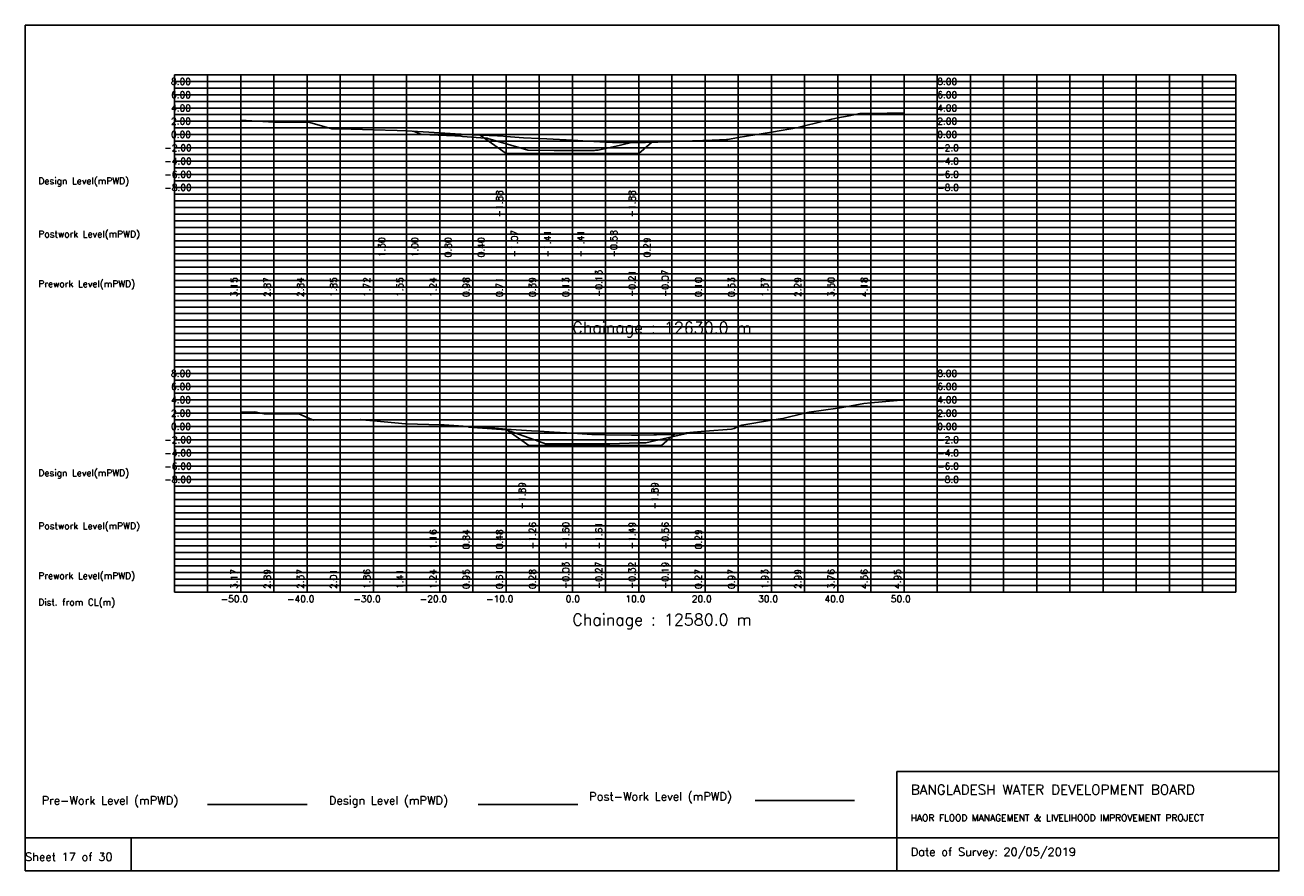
# Model space of a CAD drawing. Extents: x 0 to 189, y 0 to 128.
import ezdxf

# ---------------------------------------------------------------- set-up
doc = ezdxf.new("R2010")
doc.units = 0
doc.header["$MEASUREMENT"] = 0
doc.linetypes.add('1-1', pattern=[0])
for name, color, linetype in [('P1', 7, 'CONTINUOUS'), ('P15', 8, 'CONTINUOUS'), ('P2', 3, 'CONTINUOUS'), ('P3', 1, 'CONTINUOUS'), ('P6', 4, 'CONTINUOUS')]:
    doc.layers.add(name, color=color, linetype=linetype)
doc.styles.add('ROMAN_SIMPLEX', font='ROMANS')

msp = doc.modelspace()

# ---------------------------------------------------------------- linework, layer by layer
at = {"layer": 'P1'}
for p, q in [((0, 127.5), (0, 5)), ((0, 127.5), (189, 127.5)), ((189, 127.5), (189, 5)), ((131.4, 15), (131.4, 0)), ((131.4, 15), (189, 15)), ((16, 5), (16, 0))]:
    msp.add_line(p, q, dxfattribs=at)
at = {"layer": 'P1', "linetype": '1-1'}
msp.add_lwpolyline([(0, 0), (189, 0), (189, 5), (0, 5), (0, 0)], dxfattribs=at)
at = {"layer": 'P15', "linetype": '1-1'}
for points in [[(22.5, 120), (182.5, 120)], [(22.5, 42), (22.5, 120)], [(27.5, 42), (27.5, 120)], [(32.5, 42), (32.5, 120)], [(37.5, 42), (37.5, 120)], [(42.5, 42), (42.5, 120)], [(47.5, 42), (47.5, 120)], [(52.5, 42), (52.5, 120)], [(57.5, 42), (57.5, 120)], [(62.5, 42), (62.5, 120)], [(67.5, 42), (67.5, 120)], [(72.5, 42), (72.5, 120)], [(77.5, 42), (77.5, 120)], [(82.5, 42), (82.5, 120)], [(87.5, 42), (87.5, 120)], [(92.5, 42), (92.5, 120)], [(97.5, 42), (97.5, 120)], [(102.5, 42), (102.5, 120)], [(107.5, 42), (107.5, 120)], [(112.5, 42), (112.5, 120)], [(117.5, 42), (117.5, 120)], [(122.5, 42), (122.5, 120)], [(127.5, 42), (127.5, 120)], [(132.5, 42), (132.5, 120)], [(137.5, 42), (137.5, 120)], [(142.5, 42), (142.5, 120)], [(147.5, 42), (147.5, 120)], [(152.5, 42), (152.5, 120)], [(157.5, 42), (157.5, 120)], [(162.5, 42), (162.5, 120)], [(167.5, 42), (167.5, 120)], [(172.5, 42), (172.5, 120)], [(177.5, 42), (177.5, 120)], [(182.5, 42), (182.5, 120)], [(22.5, 119), (182.5, 119)], [(22.5, 118), (182.5, 118)], [(22.5, 117), (182.5, 117)], [(22.5, 116), (182.5, 116)], [(22.5, 115), (182.5, 115)], [(22.5, 114), (182.5, 114)], [(22.5, 113), (182.5, 113)], [(22.5, 112), (182.5, 112)], [(22.5, 111), (182.5, 111)], [(22.5, 110), (182.5, 110)], [(22.5, 109), (182.5, 109)], [(22.5, 108), (182.5, 108)], [(22.5, 107), (182.5, 107)], [(22.5, 106), (182.5, 106)], [(22.5, 105), (182.5, 105)], [(22.5, 104), (182.5, 104)], [(22.5, 103), (182.5, 103)], [(22.5, 102), (182.5, 102)], [(22.5, 101), (182.5, 101)], [(22.5, 100), (182.5, 100)], [(22.5, 99), (182.5, 99)], [(22.5, 98), (182.5, 98)], [(22.5, 97), (182.5, 97)], [(22.5, 96), (182.5, 96)], [(22.5, 95), (182.5, 95)], [(22.5, 94), (182.5, 94)], [(22.5, 93), (182.5, 93)], [(22.5, 92), (182.5, 92)], [(22.5, 91), (182.5, 91)], [(22.5, 90), (182.5, 90)], [(22.5, 89), (182.5, 89)], [(22.5, 88), (182.5, 88)], [(22.5, 87), (182.5, 87)], [(22.5, 86), (182.5, 86)], [(22.5, 85), (182.5, 85)], [(22.5, 84), (182.5, 84)], [(22.5, 83), (182.5, 83)], [(22.5, 82), (182.5, 82)], [(22.5, 81), (182.5, 81)], [(22.5, 80), (182.5, 80)], [(22.5, 79), (182.5, 79)], [(22.5, 78), (182.5, 78)], [(22.5, 77), (182.5, 77)], [(22.5, 76), (182.5, 76)], [(22.5, 75), (182.5, 75)], [(22.5, 74), (182.5, 74)], [(22.5, 73), (182.5, 73)], [(22.5, 72), (182.5, 72)], [(22.5, 71), (182.5, 71)], [(22.5, 70), (182.5, 70)], [(22.5, 69), (182.5, 69)], [(22.5, 68), (182.5, 68)], [(22.5, 67), (182.5, 67)], [(22.5, 66), (182.5, 66)], [(22.5, 65), (182.5, 65)], [(22.5, 64), (182.5, 64)], [(22.5, 63), (182.5, 63)], [(22.5, 62), (182.5, 62)], [(22.5, 61), (182.5, 61)], [(22.5, 60), (182.5, 60)], [(22.5, 59), (182.5, 59)], [(22.5, 58), (182.5, 58)], [(22.5, 57), (182.5, 57)], [(22.5, 56), (182.5, 56)], [(22.5, 55), (182.5, 55)], [(22.5, 54), (182.5, 54)], [(22.5, 53), (182.5, 53)], [(22.5, 52), (182.5, 52)], [(22.5, 51), (182.5, 51)], [(22.5, 50), (182.5, 50)], [(22.5, 49), (182.5, 49)], [(22.5, 48), (182.5, 48)], [(22.5, 47), (182.5, 47)], [(22.5, 46), (182.5, 46)], [(22.5, 45), (182.5, 45)], [(22.5, 44), (182.5, 44)], [(22.5, 43), (182.5, 43)], [(22.5, 42), (182.5, 42)]]:
    msp.add_lwpolyline(points, dxfattribs=at)
at = {"layer": 'P2'}
msp.add_line((27.5, 10), (42.5, 10), dxfattribs=at)
at = {"layer": 'P2', "linetype": '1-1'}
for points in [[(32.5, 113.15), (37.5, 112.87), (37.6, 112.87), (42.21, 112.89), (42.5, 112.84), (42.9, 112.79), (46.22, 111.88), (46.86, 111.86), (47.5, 111.85), (52.5, 111.72), (56.11, 111.63), (57.5, 111.55), (62.5, 111.24), (64.84, 111.1), (67.5, 110.98), (71.23, 110.81), (71.68, 110.78), (72.5, 110.71), (75.11, 110.51), (77.5, 110.39), (78.65, 110.33), (82.5, 110.13), (84.89, 110), (87.5, 109.87), (88.57, 109.82), (92.5, 109.79), (93.53, 109.79), (97.25, 109.92), (97.5, 109.93), (102.14, 110.09), (102.5, 110.1), (105.75, 110.24), (105.92, 110.26), (107.5, 110.53), (112.5, 111.37), (116.58, 112.05), (117.5, 112.29), (121.6, 113.34), (122.5, 113.5), (124.21, 113.81), (125.81, 114.15), (127.5, 114.18), (132.43, 114.27)], [(32.5, 69.17), (34.65, 69.18), (36.05, 68.89), (36.39, 68.89), (37.5, 68.89), (41.27, 68.89), (42.5, 68.37), (43.48, 67.96), (47.5, 68.01), (50.54, 68.04), (50.66, 68.02), (50.79, 68.01), (52.5, 67.86), (57.32, 67.41), (57.5, 67.41), (62.5, 67.24), (63.15, 67.22), (67.5, 66.95), (70.29, 66.77), (70.4, 66.74), (70.79, 66.72), (72.5, 66.61), (76.36, 66.34), (77.5, 66.28), (79.77, 66.16), (82.5, 65.97), (85.45, 65.77), (85.82, 65.76), (87.5, 65.73), (91.42, 65.66), (92.5, 65.68), (94.77, 65.71), (95.18, 65.73), (97.25, 65.76), (97.5, 65.81), (97.53, 65.81), (99.58, 66.03), (102.5, 66.27), (106.49, 66.6), (106.87, 66.71), (107.5, 66.97), (108.03, 67.19), (112.5, 67.93), (114.22, 68.21), (117.5, 68.99), (118.21, 69.15), (122.5, 69.76), (122.6, 69.77), (126.45, 70.48), (127.5, 70.56), (131.45, 70.89), (132.5, 70.95)]]:
    msp.add_lwpolyline(points, dxfattribs=at)
at = {"layer": 'P3'}
msp.add_line((68.3, 10), (83.3, 10), dxfattribs=at)
at = {"layer": 'P3', "linetype": '1-1'}
for points in [[(68.62, 110.93), (72.5, 108.12), (77.5, 108.12), (82.5, 108.12), (87.5, 108.12), (92.5, 108.12), (94.44, 109.82)], [(72.49, 66.61), (75.92, 64.12), (80.92, 64.12), (85.92, 64.12), (90.92, 64.12), (95.92, 64.12), (97.9, 65.85)]]:
    msp.add_lwpolyline(points, dxfattribs=at)
at = {"layer": 'P6'}
msp.add_line((110.04, 10.6), (125.04, 10.6), dxfattribs=at)
at = {"layer": 'P6', "linetype": '1-1'}
for points in [[(58.53, 111.49), (59.76, 111), (59.78, 111), (64.76, 110.8), (65.7, 110.77), (65.96, 110.69), (69.38, 110.47), (69.68, 110.43), (69.76, 110.4), (74.76, 108.93), (75.77, 108.64), (75.85, 108.64), (79.76, 108.59), (80.69, 108.58), (84.76, 108.59), (85.8, 108.59), (86, 108.63), (86.39, 108.66), (89.76, 109.42), (91.42, 109.8)], [(66.67, 67), (66.96, 66.87), (67.5, 66.84), (72.5, 66.48), (72.51, 66.48), (72.95, 66.34), (77.5, 64.74), (78.47, 64.4), (82.5, 64.4), (85.23, 64.4), (85.68, 64.38), (86.05, 64.39), (87.5, 64.39), (88.16, 64.39), (92.5, 64.51), (93.58, 64.54), (97.5, 65.44), (100.39, 66.1)]]:
    msp.add_lwpolyline(points, dxfattribs=at)

# ---------------------------------------------------------------- texts
at = {"layer": 'P1', "style": 'ROMAN_SIMPLEX'}
for s, height, rotation, p in [('8.00', 1, 360, (22, 118.5)), ('8.00', 1, 360, (137.5, 118.5)), ('6.00', 1, 360, (22, 116.5)), ('6.00', 1, 360, (137.5, 116.5)), ('4.00', 1, 360, (22, 114.5)), ('4.00', 1, 360, (137.5, 114.5)), ('2.00', 1, 360, (22, 112.5)), ('2.00', 1, 360, (137.5, 112.5)), ('0.00', 1, 360, (22, 110.5)), ('0.00', 1, 360, (137.5, 110.5)), ('-2.00', 1, 360, (21, 108.5)), ('-2.0', 1, 360, (137.5, 108.5)), ('-4.00', 1, 360, (21, 106.5)), ('-4.0', 1, 360, (137.5, 106.5)), ('Design Level(mPWD)', 1, 360, (2, 103.5)), ('-6.00', 1, 360, (21, 104.5)), ('-6.0', 1, 360, (137.5, 104.5)), ('-8.00', 1, 360, (21, 102.5)), ('-8.0', 1, 360, (137.5, 102.5)), ('-1.88', 1, 90, (72, 98.5)), ('-1.88', 1, 90, (92, 98.5)), ('Postwork Level(mPWD)', 1, 360, (2, 95.5)), ('1.30', 1, 90, (54.26, 92.5)), ('1.00', 1, 90, (59.26, 92.5)), ('0.80', 1, 90, (64.26, 92.5)), ('0.40', 1, 90, (69.26, 92.5)), ('-1.07', 1, 90, (74.26, 92.5)), ('-1.41', 1, 90, (79.26, 92.5)), ('-1.41', 1, 90, (84.26, 92.5)), ('-0.58', 1, 90, (89.26, 92.5)), ('0.29', 1, 90, (94.26, 92.5)), ('Prework Level(mPWD)', 1, 360, (2, 88)), ('3.15', 1, 90, (32, 86.5)), ('2.87', 1, 90, (37, 86.5)), ('2.84', 1, 90, (42, 86.5)), ('1.85', 1, 90, (47, 86.5)), ('1.72', 1, 90, (52, 86.5)), ('1.55', 1, 90, (57, 86.5)), ('1.24', 1, 90, (62, 86.5)), ('0.98', 1, 90, (67, 86.5)), ('0.71', 1, 90, (72, 86.5)), ('0.39', 1, 90, (77, 86.5)), ('0.13', 1, 90, (82, 86.5)), ('-0.13', 1, 90, (87, 86.5)), ('-0.21', 1, 90, (92, 86.5)), ('-0.07', 1, 90, (97, 86.5)), ('0.10', 1, 90, (102, 86.5)), ('0.53', 1, 90, (107, 86.5)), ('1.37', 1, 90, (112, 86.5)), ('2.29', 1, 90, (117, 86.5)), ('3.50', 1, 90, (122, 86.5)), ('4.18', 1, 90, (127, 86.5)), ('Chainage : 12630.0 m', 1.75, 360, (82.5, 81)), ('8.00', 1, 360, (22, 74.5)), ('8.00', 1, 360, (137.5, 74.5)), ('6.00', 1, 360, (22, 72.5)), ('6.00', 1, 360, (137.5, 72.5)), ('4.00', 1, 360, (22, 70.5)), ('4.00', 1, 360, (137.5, 70.5)), ('2.00', 1, 360, (22, 68.5)), ('2.00', 1, 360, (137.5, 68.5)), ('0.00', 1, 360, (22, 66.5)), ('0.00', 1, 360, (137.5, 66.5)), ('-2.00', 1, 360, (21, 64.5)), ('-2.0', 1, 360, (137.5, 64.5)), ('-4.00', 1, 360, (21, 62.5)), ('-4.0', 1, 360, (137.5, 62.5)), ('Design Level(mPWD)', 1, 360, (2, 59.5)), ('-6.00', 1, 360, (21, 60.5)), ('-6.0', 1, 360, (137.5, 60.5)), ('-8.00', 1, 360, (21, 58.5)), ('-8.0', 1, 360, (137.5, 58.5)), ('-1.89', 1, 90, (75.42, 54.5)), ('-1.89', 1, 90, (95.42, 54.5)), ('Postwork Level(mPWD)', 1, 360, (2, 51.5)), ('1.16', 1, 90, (62, 48.5)), ('0.84', 1, 90, (67, 48.5)), ('0.48', 1, 90, (72, 48.5)), ('-1.26', 1, 90, (77, 48.5)), ('-1.60', 1, 90, (82, 48.5)), ('-1.61', 1, 90, (87, 48.5)), ('-1.49', 1, 90, (92, 48.5)), ('-0.56', 1, 90, (97, 48.5)), ('0.29', 1, 90, (102, 48.5)), ('-0.03', 1, 90, (82, 42.5)), ('-0.27', 1, 90, (87, 42.5)), ('-0.32', 1, 90, (92, 42.5)), ('-0.19', 1, 90, (97, 42.5)), ('Prework Level(mPWD)', 1, 360, (2, 44)), ('3.17', 1, 90, (32, 42.5)), ('2.89', 1, 90, (37, 42.5)), ('2.37', 1, 90, (42, 42.5)), ('2.01', 1, 90, (47, 42.5)), ('1.86', 1, 90, (52, 42.5)), ('1.41', 1, 90, (57, 42.5)), ('1.24', 1, 90, (62, 42.5)), ('0.95', 1, 90, (67, 42.5)), ('0.61', 1, 90, (72, 42.5)), ('0.28', 1, 90, (77, 42.5)), ('0.27', 1, 90, (102, 42.5)), ('0.97', 1, 90, (107, 42.5)), ('1.93', 1, 90, (112, 42.5)), ('2.99', 1, 90, (117, 42.5)), ('3.76', 1, 90, (122, 42.5)), ('4.56', 1, 90, (127, 42.5)), ('4.95', 1, 90, (132, 42.5)), ('Dist. from CL(m)', 1, 360, (2, 40)), ('-50.0', 1, 360, (29.5, 40.5)), ('-40.0', 1, 360, (39.5, 40.5)), ('-30.0', 1, 360, (49.5, 40.5)), ('-20.0', 1, 360, (59.5, 40.5)), ('-10.0', 1, 360, (69.5, 40.5)), ('0.0', 1, 360, (81.5, 40.5)), ('10.0', 1, 360, (90.5, 40.5)), ('20.0', 1, 360, (100.5, 40.5)), ('30.0', 1, 360, (110.5, 40.5)), ('40.0', 1, 360, (120.5, 40.5)), ('50.0', 1, 360, (130.5, 40.5)), ('Chainage : 12580.0 m', 1.75, 360, (82.5, 37)), ('Sheet 17 of 30', 1.25, 360, (0, 1.5))]:
    msp.add_text(s, height=height, rotation=rotation, dxfattribs=at).set_placement(p)
for s, height, p in [('Pre-Work Level (mPWD)', 1.25, (2.5, 10)), ('Design Level (mPWD)', 1.25, (45.8, 10)), ('Post-Work Level (mPWD)', 1.25, (85.04, 10.6)), ('BANGLADESH WATER DEVELOPMENT BOARD', 1.5, (133.5, 11.5)), ('HAOR FLOOD MANAGEMENT & LIVELIHOOD IMPROVEMENT PROJECT', 1, (133.5, 7.5)), ('Date of Survey: 20/05/2019', 1.25, (133.5, 2.25))]:
    msp.add_text(s, height=height, dxfattribs=at).set_placement(p)

doc.saveas('drawing.dxf')
